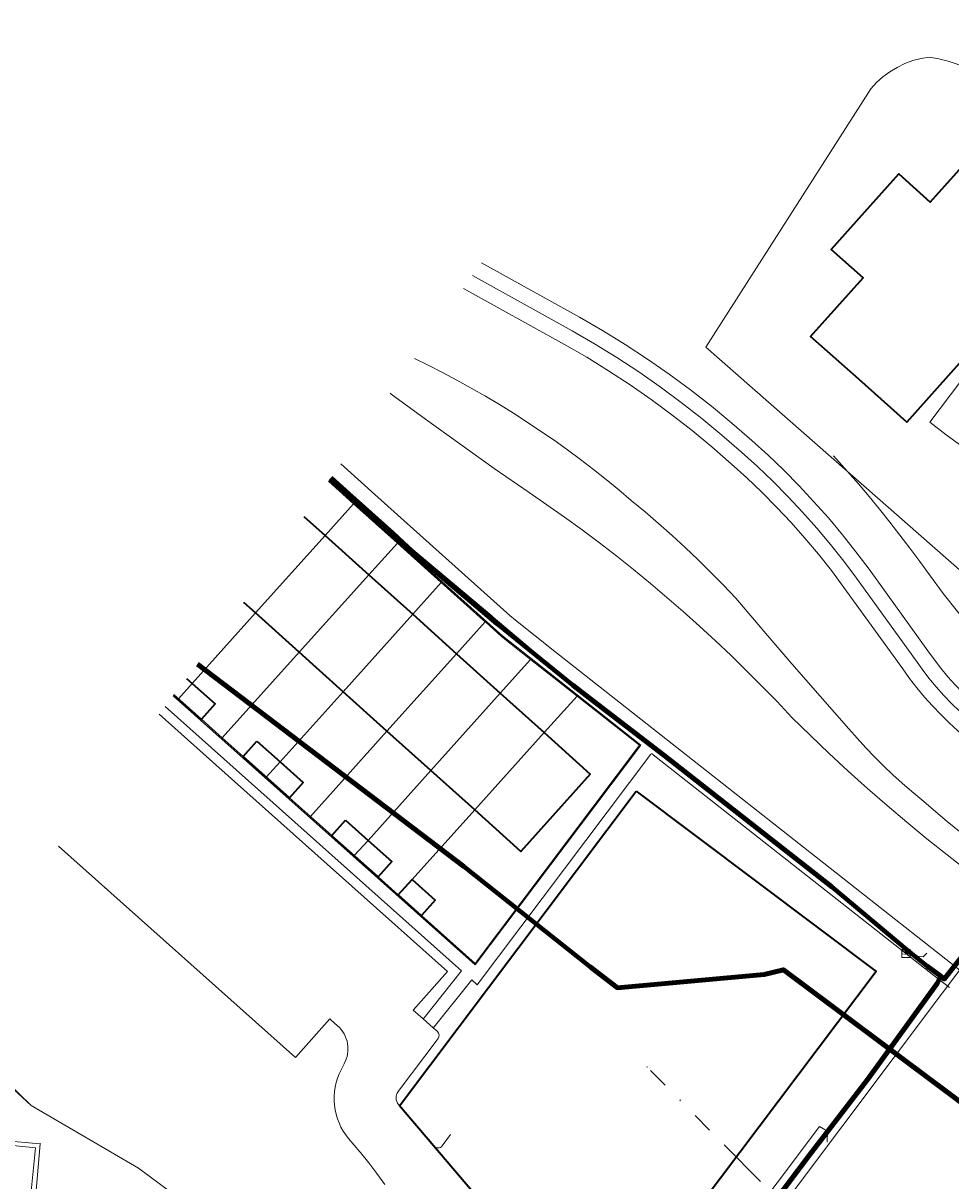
# Model space of a CAD drawing. Header units: metres. Extents: x 98902 to 136161, y 449037 to 499677.
# Tile 174 of 200: x 113127 to 113216, y 483675 to 483787. Entities that reach past the tile are written whole.
import ezdxf
from ezdxf.enums import TextEntityAlignment as Align
from ezdxf.lldxf.tags import DXFTag

# ---------------------------------------------------------------- set-up
doc = ezdxf.new("R2010")
doc.units = ezdxf.units.M
doc.linetypes.add('RI-OVERIG', pattern=[17, 5, -2, 2, -2, 0, -2, 2, -2])
for name, color, linetype, lineweight in [('B-WE-KL-DATA-G', 90, 'KL-DATA-N', 18), ('B-WE-KL-DATA_DUCT-G', 90, 'Continuous', 100), ('B-WE-KL-DATA_HULPSTUK-S', 90, 'Continuous', 25), ('B-WE-KL-DATA_KABELBED-G', 90, 'Continuous', 100), ('B-WE-KL-DATA_MANTELBUIS-G', 90, 'Continuous', 100), ('B-WE-KL-ET_LS-G', 190, 'KL-LS-N', 18), ('B-WE-KL-ET_MS-G', 130, 'KL-MS-N', 18), ('B-WE-KL-GAS_HD-G', 30, 'KL-GAS-HD-N', 18), ('B-WE-KL-GAS_LD-G', 50, 'KL-GAS-LD-N', 18), ('B-WE-KL-WATER-G', 170, 'KL-WATER-N', 18), ('B-WE-KL-WATER_HULPSTUK-S', 170, 'Continuous', 25), ('B-WE-OG-BEBOUWING-G', 252, 'Continuous', 35), ('B-WE-OG-TERREIN_ERF-G', 7, 'Continuous', 18), ('B-WE-OG-TOPOGRAFIE-G', 7, 'Continuous', 18), ('B-WE-RI-VRIJVERVAL-G', 210, 'RI-OVERIG', 18), ('B-WE-RI-VRIJVERVAL_HULPSTUK-S', 210, 'Continuous', 25), ('B-WE-WH-WATERLOOP-G', 150, 'Continuous', 18)]:
    doc.layers.add(name, color=color, linetype=linetype, lineweight=lineweight)
doc.styles.add('NLCS-ISO', font='NLCS-ISO.ttf')
doc.styles.get("Standard").update_dxf_attribs({"font": 'arial.ttf'})
tags = doc.linetypes.add('KL-DATA-N', pattern='A,4,-1,[101,NLCS.SHX,S=0.5,R=0,X=0,Y=0],-1,4,-1,["D",Standard,S=1,R=0,X=-0.25,Y=-0.5],-1.5', length=12.5).pattern_tags.tags
tags[18] = DXFTag(74, 10)
tags = doc.linetypes.add('KL-GAS-HD-N', pattern='A,4,-1,[69,NLCS.SHX,S=0.5,R=0,X=0,Y=0],-1,4,-1,["H",Standard,S=1,R=0,X=0,Y=-0.5],-2', length=13).pattern_tags.tags
tags[18] = DXFTag(74, 10)
tags = doc.linetypes.add('KL-GAS-LD-N', pattern='A,4,-1,[69,NLCS.SHX,S=0.5,R=0,X=0,Y=0],-1,4,-1,["L",Standard,S=1,R=0,X=0.25,Y=-0.5],-2', length=13).pattern_tags.tags
tags[18] = DXFTag(74, 10)
tags = doc.linetypes.add('KL-LS-N', pattern='A,4,-1,[103,NLCS.SHX,S=0.75,R=0,X=0,Y=0],-1,4,-1,["L",Standard,S=1,R=0,X=0,Y=-0.5],-2', length=13).pattern_tags.tags
tags[18] = DXFTag(74, 10)
tags = doc.linetypes.add('KL-MS-N', pattern='A,4,-1,[103,NLCS.SHX,S=0.75,R=0,X=0,Y=0],-1,4,-1,["M",Standard,S=1,R=0,X=0,Y=-0.5],-2', length=13).pattern_tags.tags
tags[18] = DXFTag(74, 10)
doc.linetypes.add('KL-WATER-N', pattern='A,7,-0.5,[168,NLCS.SHX,S=0.75,R=0,X=0.75,Y=0],-2', length=9.5)

# ---------------------------------------------------------------- blocks, each defined once
blk = doc.blocks.new('SKL-WTB_HULP_KAST-SO')
at = {"color": 0, "linetype": 'ByBlock', "lineweight": 18}
for points in [[(-2, 2), (2, 2), (2, 1.68), (-2, 1.68)], [(-2, 1.52), (2, 1.52), (2, -2), (-2, -2)]]:
    blk.add_lwpolyline(points, close=True, dxfattribs=at)
at = {"color": 0, "linetype": 'ByBlock', "lineweight": 18, "style": 'NLCS-ISO'}
blk.add_text('kast', height=1.5, dxfattribs=at).set_placement((0, 0), align=Align.MIDDLE_CENTER)
at = {"color": 0, "linetype": 'ByBlock', "lineweight": 18, "style": 'NLCS-ISO', "flags": 1}
for tag, p in [('TYPE', (2.5, 0)), ('OMSCHRIJVING', (2.5, -3)), ('LABEL', (2.5, -1.5))]:
    blk.add_attdef(tag, p, '', height=1, dxfattribs=at)
blk = doc.blocks.new('SKL-WTB_HULP_OVERIG-SO')
at = {"color": 0, "linetype": 'ByBlock', "lineweight": 18}
for points in [[(-0.14, 0.14), (0.14, -0.14)], [(0.14, 0.14), (-0.14, -0.14)]]:
    blk.add_lwpolyline(points, dxfattribs=at)
at = {"color": 0, "linetype": 'ByBlock', "lineweight": 18, "style": 'NLCS-ISO', "flags": 1}
for tag, p in [('TYPE', (1.5, 0)), ('OMSCHRIJVING', (1.5, -3)), ('LABEL', (1.5, -1.5))]:
    blk.add_attdef(tag, p, '', height=1, dxfattribs=at)
blk = doc.blocks.new('SRI-HULP_OVERIG-SO')
at = {"color": 0, "linetype": 'ByBlock', "lineweight": 18}
for points in [[(-0.14, 0.14), (0.14, -0.14)], [(0.14, 0.14), (-0.14, -0.14)]]:
    blk.add_lwpolyline(points, dxfattribs=at)
at = {"color": 0, "linetype": 'ByBlock', "lineweight": 18, "style": 'NLCS-ISO', "flags": 1}
for tag, p in [('TYPE', (1.5, 0)), ('OMSCHRIJVING', (1.5, -3)), ('LABEL', (1.5, -1.5))]:
    blk.add_attdef(tag, p, '', height=1, dxfattribs=at)
blk = doc.blocks.new('SKL-WTB_HULP_MOF-SO')
at = {"linetype": 'ByBlock', "lineweight": 18}
h = blk.add_hatch(color=0, dxfattribs=at)
h.dxf.hatch_style = 1
h.paths.add_polyline_path([(-0.5625, 0, 1), (0.5625, 0, 1)])
at = {"color": 0, "linetype": 'ByBlock', "lineweight": 18}
blk.add_circle((0, 0), 0.5625, dxfattribs=at)
at = {"color": 0, "linetype": 'ByBlock', "lineweight": 18, "style": 'NLCS-ISO', "flags": 1}
for tag, p in [('TYPE', (1.5, 0)), ('OMSCHRIJVING', (1.5, -3)), ('LABEL', (1.5, -1.5))]:
    blk.add_attdef(tag, p, '', height=1, dxfattribs=at)

msp = doc.modelspace()

# ---------------------------------------------------------------- linework, layer by layer
at = {"layer": 'B-WE-KL-DATA-G', "flags": 128}
for points in [[(113215.27, 483695.05), (113215.6, 483694.79), (113227.58, 483710.07), (113226.82, 483710.61), (113244.66, 483734.47), (113251.32, 483743.63), (113255.15, 483748.71)], [(113156.3, 483743.29), (113157.71, 483742.03)], [(113157.71, 483742.03), (113162.86, 483737.46)], [(113162.86, 483737.46), (113163.01, 483737.32)], [(113163.01, 483737.32), (113171.84, 483729.9)], [(113171.84, 483729.9), (113171.98, 483729.77)], [(113171.98, 483729.77), (113180.43, 483722.65)], [(113180.43, 483722.65), (113180.58, 483722.53)], [(113180.58, 483722.53), (113185.48, 483718.66)], [(113185.48, 483718.66), (113193.14, 483712.6), (113205.37, 483702.99), (113212.32, 483697.22), (113212.91, 483697), (113213.56, 483696.93), (113213.91, 483697.28)], [(113164.6, 483626.03), (113168.38, 483630.41), (113170.97, 483634.67), (113176.11, 483642.47), (113196.09, 483669.18), (113202.72, 483677.98), (113208.2, 483685.1), (113214.92, 483694.36), (113215.27, 483695.05)]]:
    msp.add_lwpolyline(points, dxfattribs=at)
at = {"layer": 'B-WE-KL-DATA_DUCT-G', "flags": 128}
for points in [[(113282.02, 483787.24), (113275.22, 483778.23), (113261.13, 483760.07), (113261.68, 483757.5), (113257.49, 483751.82), (113251.32, 483743.63), (113244.66, 483734.47), (113226.82, 483710.61), (113227.58, 483710.07), (113215.6, 483694.79), (113215.27, 483695.05), (113214.92, 483694.36), (113208.2, 483685.1), (113202.72, 483677.98), (113183.37, 483652.23)], [(113112.18, 483542.9), (113135.66, 483581.6), (113144.75, 483596.79), (113147.46, 483601.16), (113153.95, 483611.33), (113155.45, 483613.05), (113161.01, 483622.02), (113164.6, 483626.03), (113168.38, 483630.41), (113170.97, 483634.67), (113176.11, 483642.47), (113196.09, 483669.18), (113202.72, 483677.98), (113208.2, 483685.1), (113214.92, 483694.36), (113215.27, 483695.05), (113213.93, 483696.03), (113212.1, 483697.52), (113204.71, 483703.72)]]:
    msp.add_lwpolyline(points, dxfattribs=at)
at = {"layer": 'B-WE-KL-DATA_KABELBED-G', "flags": 128}
for points in [[(113215.27, 483695.05), (113215.6, 483694.79), (113227.58, 483710.07), (113226.82, 483710.61), (113244.66, 483734.47), (113251.32, 483743.63), (113255.15, 483748.71)], [(113156.27, 483743.25), (113157.99, 483741.7)], [(113157.99, 483741.7), (113162.24, 483737.91)], [(113162.24, 483737.91), (113163.7, 483736.57)], [(113163.7, 483736.57), (113165.27, 483735.15), (113170.84, 483730.43)], [(113170.84, 483730.43), (113172.37, 483729.13)], [(113172.37, 483729.13), (113179.68, 483723.2)], [(113143.38, 483725.24), (113169.14, 483705.66), (113181.35, 483695.97), (113184.01, 483693.94), (113198.18, 483695.21), (113200.04, 483695.69), (113220.65, 483680.29), (113226.07, 483676.24), (113227.44, 483672.72), (113228.48, 483671.94), (113231.21, 483659.66), (113231.71, 483657.84), (113234.91, 483655.44), (113258.91, 483637.45), (113268.46, 483630.33)], [(113179.68, 483723.2), (113181.27, 483721.98)], [(113181.27, 483721.98), (113188.49, 483716.45), (113204.71, 483703.72)], [(113204.71, 483703.72), (113212.1, 483697.52)], [(113212.1, 483697.52), (113211.89, 483697.26)], [(113212.1, 483697.52), (113213.93, 483696.03), (113215.27, 483695.05)], [(113200.44, 483695.39), (113225.67, 483676.53)], [(113164.6, 483626.03), (113168.38, 483630.41), (113170.97, 483634.67), (113176.11, 483642.47), (113196.09, 483669.18), (113202.72, 483677.98), (113208.2, 483685.1), (113214.92, 483694.36), (113215.27, 483695.05)]]:
    msp.add_lwpolyline(points, dxfattribs=at)
at = {"layer": 'B-WE-KL-DATA_MANTELBUIS-G', "flags": 128}
msp.add_lwpolyline([(113200.44, 483695.39), (113225.67, 483676.53)], dxfattribs=at)
at = {"layer": 'B-WE-KL-ET_LS-G', "flags": 128}
for points in [[(113221.95, 483757.72), (113221.18, 483757.91), (113214.21, 483748.66), (113215.78, 483747.41), (113222.2, 483742.78), (113222.78, 483742.61)], [(113033.17, 483589.34), (113035.53, 483587.14), (113044.45, 483579.19), (113056.06, 483570.25), (113062.9, 483565.47), (113073.19, 483559.34), (113078.52, 483556.21), (113084.42, 483552.9), (113099.62, 483544.44), (113104.19, 483542.16), (113109.49, 483541.71), (113113.91, 483544.64), (113128.26, 483568.04), (113155.77, 483612.92), (113158.22, 483611.42), (113163.24, 483619.56), (113163.47, 483620.97), (113170.82, 483633.07), (113171.09, 483633.51), (113173.79, 483637.72), (113184.72, 483653.18), (113185.34, 483654.03), (113185.55, 483656.55), (113190.82, 483663.63), (113191.14, 483664.06), (113203.54, 483680.51)], [(113203.54, 483680.51), (113204.29, 483680.08), (113204.28, 483679.01)]]:
    msp.add_lwpolyline(points, dxfattribs=at)
at = {"layer": 'B-WE-KL-ET_MS-G', "flags": 128}
for points in [[(113117.64, 483691.47), (113127.31, 483682.57), (113137.67, 483676.5), (113159.96, 483659.95), (113165.78, 483651.9), (113166.01, 483629.96), (113165.91, 483629.79), (113162.98, 483624.78), (113165.78, 483623.21), (113172.73, 483618.55), (113174.86, 483617.25), (113177.65, 483615.55), (113177.71, 483615.18), (113177.71, 483614.88), (113177.64, 483614.55), (113177.4, 483614.11), (113173.57, 483607.98), (113173.57, 483607.97)], [(113117.84, 483691.73), (113127.31, 483682.57), (113137.67, 483676.5), (113159.96, 483659.95), (113165.78, 483651.9), (113166.01, 483629.96), (113162.98, 483624.78), (113165.78, 483623.21), (113172.73, 483618.55), (113174.86, 483617.25), (113177.32, 483615.83), (113178.81, 483618.14), (113178.81, 483618.13)]]:
    msp.add_lwpolyline(points, dxfattribs=at)
at = {"layer": 'B-WE-KL-GAS_HD-G', "flags": 128}
msp.add_lwpolyline([(113198.72, 483673.81), (113198.85, 483673.97), (113201.02, 483674.28), (113234.71, 483719.12), (113236.28, 483721.48), (113236.17, 483722.07), (113235.97, 483723.17), (113236.57, 483723.96)], dxfattribs=at)
at = {"layer": 'B-WE-KL-GAS_LD-G', "flags": 128}
msp.add_lwpolyline([(113166.75, 483634.06), (113156.79, 483641.1), (113156.4, 483642.54), (113155.74, 483645.23), (113155.7, 483645.4), (113153.47, 483654.43), (113152.95, 483655.78), (113152.12, 483657.05), (113151.33, 483658.02), (113150.42, 483658.77), (113150.06, 483659.04), (113150.03, 483659.06), (113146.96, 483661.34), (113143.88, 483663.34), (113141.24, 483665.28), (113141.18, 483665.32), (113140.43, 483665.87), (113136.4, 483668.53), (113132.49, 483670.6), (113130.35, 483671.48), (113129.93, 483671.59), (113129.91, 483671.6), (113128.12, 483672.09), (113127.09, 483672.2), (113127.34, 483674.58), (113127.74, 483678.45), (113120.78, 483679.17), (113117.6, 483679.51)], dxfattribs=at)
at = {"layer": 'B-WE-KL-WATER-G', "flags": 128}
msp.add_lwpolyline([(113182.05, 483649.87), (113173.36, 483654.45), (113172.95, 483654.36), (113153.86, 483654.76), (113153.42, 483655.4), (113154.06, 483656.53), (113153.49, 483657.14), (113150.97, 483659.82), (113150.22, 483660.63), (113147.07, 483663.36), (113142.91, 483666.47), (113141.2, 483667.75), (113138.56, 483669.31), (113136.72, 483670.39), (113132.61, 483672.27), (113129.14, 483673.32), (113128.89, 483673.39), (113127.73, 483673.6), (113128.18, 483678.85), (113120.86, 483679.49), (113118.67, 483679.68), (113117.42, 483681.24), (113110.01, 483681.99)], dxfattribs=at)
at = {"layer": 'B-WE-OG-BEBOUWING-G', "flags": 128}
for points in [[(113223.55, 483761.6), (113226.61, 483758.87), (113223.37, 483755.25), (113223.35, 483755.22), (113220.11, 483751.59), (113217.05, 483754.32), (113211.99, 483748.64), (113207.33, 483752.79), (113202.67, 483756.94), (113207.74, 483762.62), (113204.67, 483765.35), (113207.93, 483769), (113211.19, 483772.65), (113214.24, 483769.92), (113219.32, 483775.59), (113228.62, 483767.27), (113223.55, 483761.6)], [(113153.67, 483739.53), (113155.72, 483737.69), (113159.96, 483733.87), (113164.2, 483730.06), (113168.43, 483726.25), (113172.67, 483722.43), (113176.9, 483718.62), (113181.37, 483714.6), (113174.66, 483707.13), (113170.19, 483711.15), (113165.95, 483714.96), (113161.71, 483718.77), (113157.47, 483722.58), (113153.23, 483726.39), (113148.99, 483730.2), (113147.86, 483731.22)], [(113142.32, 483723.86), (113142.86, 483723.38), (113145.09, 483721.39), (113143.77, 483719.91), (113143.76, 483719.9), (113141.11, 483722.27)], [(113149.12, 483717.8), (113151.37, 483715.79), (113153.6, 483713.8), (113152.28, 483712.32), (113152.27, 483712.31), (113147.79, 483716.3), (113147.8, 483716.32), (113149.12, 483717.8)], [(113185.82, 483712.97), (113209, 483695.52), (113184.53, 483663), (113170.74, 483673.38), (113170.67, 483673.43), (113162.91, 483682.53), (113162.92, 483682.54), (113185.82, 483712.97)], [(113157.71, 483710.14), (113159.88, 483708.2), (113162.18, 483706.15), (113160.86, 483704.66), (113160.85, 483704.66), (113156.37, 483708.65), (113156.38, 483708.66), (113157.71, 483710.14)], [(113164.13, 483704.41), (113164.13, 483704.41), (113166.37, 483702.42), (113165.04, 483700.93), (113165.03, 483700.92), (113162.8, 483702.93), (113164.13, 483704.41)]]:
    msp.add_lwpolyline(points, dxfattribs=at)
at = {"layer": 'B-WE-OG-TERREIN_ERF-G', "flags": 128}
for points in [[(113208.49, 483780.89), (113209.05, 483781.49), (113209.67, 483782.04), (113210.33, 483782.53), (113211.04, 483782.96), (113211.78, 483783.32), (113212.56, 483783.61), (113213.36, 483783.82), (113214.17, 483783.96)], [(113214.17, 483783.96), (113215.07, 483783.79), (113215.96, 483783.55), (113216.83, 483783.26), (113217.68, 483782.91), (113218.5, 483782.5), (113219.29, 483782.03), (113220.05, 483781.52), (113220.78, 483780.95)], [(113234.49, 483719.07), (113206.24, 483743.87), (113192.54, 483755.91), (113208.49, 483780.89)], [(113156.05, 483742.93), (113158.48, 483740.75)], [(113158.48, 483740.75), (113155.72, 483737.69), (113148.99, 483730.2), (113142.86, 483723.38), (113141.54, 483721.9)], [(113162.72, 483736.95), (113158.48, 483740.75)], [(113145.79, 483718.11), (113153.23, 483726.39), (113159.96, 483733.87), (113162.72, 483736.95)], [(113162.72, 483736.95), (113166.96, 483733.14)], [(113166.96, 483733.14), (113164.2, 483730.06), (113157.47, 483722.58), (113151.37, 483715.79), (113150.04, 483714.32)], [(113166.96, 483733.14), (113170.68, 483729.8), (113171.21, 483729.34)], [(113171.21, 483729.34), (113168.43, 483726.25), (113161.71, 483718.77), (113154.3, 483710.52)], [(113175.6, 483725.7), (113172.8, 483727.9), (113171.26, 483729.29), (113171.21, 483729.34)], [(113158.55, 483706.73), (113159.88, 483708.2), (113165.95, 483714.96), (113172.67, 483722.43), (113175.6, 483725.7)], [(113180.09, 483722.16), (113175.6, 483725.7)], [(113141.54, 483721.9), (113141.12, 483722.28)], [(113141.54, 483721.9), (113143.77, 483719.91), (113145.79, 483718.11)], [(113162.8, 483702.93), (113165.04, 483700.93), (113170.23, 483696.29), (113186.12, 483717.4), (113180.09, 483722.16)], [(113180.09, 483722.16), (113176.9, 483718.62), (113170.19, 483711.15), (113164.13, 483704.41), (113162.8, 483702.93)], [(113150.04, 483714.32), (113147.8, 483716.32), (113145.79, 483718.11)], [(113154.3, 483710.52), (113152.28, 483712.32), (113150.04, 483714.32)], [(113154.3, 483710.52), (113156.38, 483708.66), (113158.55, 483706.73)], [(113158.55, 483706.73), (113160.86, 483704.66), (113162.8, 483702.93)]]:
    msp.add_lwpolyline(points, dxfattribs=at)
at = {"layer": 'B-WE-OG-TOPOGRAFIE-G', "flags": 128}
for points in [[(113170.84, 483764.05), (113180.34, 483758.79)], [(113169.97, 483762.82), (113179.61, 483757.48)], [(113180.34, 483758.79), (113182.56, 483757.5), (113184.74, 483756.15), (113186.89, 483754.74), (113188.99, 483753.28), (113191.06, 483751.76), (113193.08, 483750.18), (113195.06, 483748.55), (113197, 483746.87)], [(113179.61, 483757.48), (113181.79, 483756.21), (113183.94, 483754.89), (113186.05, 483753.5), (113188.12, 483752.06), (113190.15, 483750.56), (113192.15, 483749.01), (113194.09, 483747.4), (113196, 483745.74)], [(113175.45, 483741.85), (113172.09, 483744.18), (113168.75, 483746.54), (113165.43, 483748.93), (113162.13, 483751.36), (113162.01, 483751.45)], [(113197, 483746.87), (113198.56, 483745.45), (113200.08, 483743.99), (113201.56, 483742.49), (113203, 483740.95), (113204.4, 483739.38), (113205.75, 483737.76), (113207.06, 483736.11), (113208.33, 483734.43)], [(113196, 483745.74), (113197.53, 483744.36), (113199.02, 483742.93), (113200.48, 483741.46), (113201.89, 483739.95), (113203.26, 483738.4), (113204.59, 483736.82), (113205.87, 483735.2), (113207.11, 483733.55)], [(113217.27, 483695.52), (113177.94, 483726.48), (113174.13, 483729.48), (113173.6, 483729.96), (113160.87, 483741.37), (113157.24, 483744.63)], [(113204.89, 483745.38), (113206.24, 483743.87)], [(113206.24, 483743.87), (113207.29, 483742.67), (113208.32, 483741.45), (113209.33, 483740.22), (113210.33, 483738.98), (113211.31, 483737.72), (113212.28, 483736.46), (113213.23, 483735.18), (113214.16, 483733.88)], [(113156.11, 483743.02), (113159.56, 483739.91), (113172.29, 483728.49), (113172.87, 483727.98), (113176.72, 483724.94), (113186.26, 483717.42), (113170.25, 483696.15), (113141.05, 483722.19)], [(113200.87, 483720.09), (113199.43, 483721.62), (113197.97, 483723.12), (113196.49, 483724.61), (113194.99, 483726.07), (113193.47, 483727.51), (113191.93, 483728.93), (113190.36, 483730.32), (113188.78, 483731.7), (113187.18, 483733.05), (113185.56, 483734.38), (113183.92, 483735.68), (113182.26, 483736.96), (113180.59, 483738.22), (113178.89, 483739.45), (113177.18, 483740.66), (113175.45, 483741.85)], [(113207.11, 483733.55), (113212.8, 483725.65)], [(113208.33, 483734.43), (113214.02, 483726.52)], [(113214.16, 483733.88), (113215.49, 483732.09), (113216.87, 483730.34), (113218.3, 483728.62), (113219.78, 483726.94), (113221.3, 483725.31), (113222.87, 483723.72), (113224.48, 483722.17), (113226.13, 483720.67)], [(113212.8, 483725.65), (113213.45, 483724.76), (113214.12, 483723.89), (113214.82, 483723.05), (113215.55, 483722.22), (113216.31, 483721.43), (113217.09, 483720.65), (113217.9, 483719.91), (113218.73, 483719.19)], [(113214.02, 483726.52), (113214.64, 483725.67), (113215.28, 483724.84), (113215.95, 483724.03), (113216.65, 483723.25), (113217.37, 483722.49), (113218.11, 483721.75), (113218.88, 483721.04), (113219.68, 483720.35)], [(113140.26, 483721.15), (113168.93, 483695.58), (113165.31, 483691.04), (113165.21, 483690.93)], [(113165.21, 483690.93), (113164.24, 483691.79), (113167.57, 483695.52), (113149.06, 483712.03), (113146.67, 483714.16), (113139.68, 483720.4)], [(113215.87, 483706.8), (113213.91, 483708.36), (113211.97, 483709.95), (113210.06, 483711.57), (113208.17, 483713.22), (113206.3, 483714.89), (113204.47, 483716.6), (113202.65, 483718.33), (113200.87, 483720.09)], [(113187.28, 483716.61), (113214.59, 483695.14), (113216.09, 483693.96)], [(113166.18, 483690.06), (113166.27, 483690.17), (113169.9, 483694.71), (113170.43, 483694.23), (113187.21, 483716.53)], [(113156.94, 483690.26), (113156.29, 483690.84), (113156.18, 483690.94), (113152.85, 483687.21), (113129.96, 483707.63)], [(113222.2, 483701.82), (113215.87, 483706.8)], [(113166.18, 483690.06), (113165.21, 483690.93)], [(113157.57, 483686.58), (113157.68, 483686.8), (113157.78, 483687.04), (113157.85, 483687.28), (113157.9, 483687.53), (113157.93, 483687.78), (113157.94, 483688.03), (113157.93, 483688.28), (113157.9, 483688.53), (113157.85, 483688.78), (113157.77, 483689.02), (113157.68, 483689.25), (113157.57, 483689.48), (113157.44, 483689.69), (113157.29, 483689.9), (113157.12, 483690.09), (113156.94, 483690.26)], [(113166.58, 483689.7), (113166.55, 483689.73), (113166.18, 483690.06)], [(113166.65, 483689.03), (113166.73, 483689.2), (113166.75, 483689.38), (113166.69, 483689.56), (113166.58, 483689.7)], [(113162.79, 483683.91), (113166.65, 483689.03)], [(113157.27, 483686.01), (113157.57, 483686.58)], [(113158, 483679.37), (113157.73, 483679.72), (113157.48, 483680.09), (113157.26, 483680.47), (113157.08, 483680.87), (113156.92, 483681.28), (113156.79, 483681.71), (113156.69, 483682.14), (113156.63, 483682.58), (113156.6, 483683.02), (113156.6, 483683.46), (113156.63, 483683.9), (113156.7, 483684.34), (113156.79, 483684.77), (113156.92, 483685.19), (113157.08, 483685.61), (113157.27, 483686.01)], [(113162.83, 483682.66), (113162.73, 483682.79), (113162.66, 483682.94), (113162.61, 483683.11), (113162.59, 483683.27), (113162.6, 483683.44), (113162.64, 483683.61), (113162.7, 483683.76), (113162.79, 483683.91)], [(113166.26, 483678.62), (113165.62, 483679.39), (113162.92, 483682.54), (113162.83, 483682.66)], [(113167.86, 483679.74), (113167.04, 483678.65)], [(113159.14, 483678.01), (113159.1, 483678.06), (113158, 483679.37)], [(113167.04, 483678.65), (113166.97, 483678.57), (113166.88, 483678.51), (113166.77, 483678.47), (113166.66, 483678.45), (113166.55, 483678.46), (113166.44, 483678.49), (113166.35, 483678.55), (113166.26, 483678.62)], [(113161.51, 483674.92), (113160.74, 483675.97), (113159.95, 483677), (113159.14, 483678.01)]]:
    msp.add_lwpolyline(points, dxfattribs=at)
at = {"layer": 'B-WE-RI-VRIJVERVAL-G', "flags": 128}
msp.add_lwpolyline([(113197.83, 483675.21), (113186.86, 483686.28)], dxfattribs=at)
at = {"layer": 'B-WE-WH-WATERLOOP-G', "flags": 128}
for points in [[(113169.11, 483761.58), (113178.88, 483756.17)], [(113178.88, 483756.17), (113181.03, 483754.92), (113183.14, 483753.62), (113185.21, 483752.25), (113187.25, 483750.83), (113189.25, 483749.36), (113191.21, 483747.83), (113193.13, 483746.25), (113195, 483744.62)], [(113164.37, 483754.81), (113165.68, 483754.17), (113167.09, 483753.45), (113168.48, 483752.71), (113169.86, 483751.94), (113171.23, 483751.16), (113172.58, 483750.35), (113173.93, 483749.52), (113175.25, 483748.66), (113176.57, 483747.79), (113177.87, 483746.89), (113179.15, 483745.97), (113180.42, 483745.04), (113181.67, 483744.08), (113182.91, 483743.1), (113184.13, 483742.1), (113185.33, 483741.08)], [(113195, 483744.62), (113196.5, 483743.26), (113197.97, 483741.86), (113199.39, 483740.42), (113200.78, 483738.94), (113202.12, 483737.42), (113203.42, 483735.87), (113204.68, 483734.29), (113205.9, 483732.67)], [(113185.33, 483741.08), (113186.67, 483739.97), (113187.98, 483738.84), (113189.28, 483737.69), (113190.55, 483736.51), (113191.81, 483735.32), (113193.04, 483734.1), (113194.26, 483732.87), (113195.45, 483731.61)], [(113205.9, 483732.67), (113211.58, 483724.78)], [(113195.45, 483731.61), (113198.15, 483728.43), (113200.87, 483725.27), (113203.61, 483722.13), (113206.37, 483719)], [(113211.58, 483724.78), (113212.25, 483723.85), (113212.96, 483722.94), (113213.7, 483722.06), (113214.46, 483721.2), (113215.25, 483720.36), (113216.07, 483719.56), (113216.91, 483718.78), (113217.78, 483718.03)], [(113206.37, 483719), (113207.18, 483718.07), (113208.01, 483717.16), (113208.86, 483716.27), (113209.73, 483715.4), (113210.62, 483714.55), (113211.54, 483713.72), (113212.47, 483712.92), (113213.42, 483712.13)], [(113213.42, 483712.13), (113215.89, 483710.02), (113218.41, 483707.95), (113220.95, 483705.92), (113223.54, 483703.94)]]:
    msp.add_lwpolyline(points, dxfattribs=at)

# ---------------------------------------------------------------- block references
at = {"layer": 'B-WE-KL-DATA_HULPSTUK-S', "xscale": 0.2, "yscale": 0.2, "zscale": 0.2}
for name, p in [('SKL-WTB_HULP_KAST-SO', (113211.89, 483697.26)), ('SKL-WTB_HULP_MOF-SO', (113192.03, 483694.66))]:
    msp.add_blockref(name, p, dxfattribs=at)
at = {"layer": 'B-WE-KL-WATER_HULPSTUK-S', "xscale": 0.2, "yscale": 0.2, "zscale": 0.2}
msp.add_blockref('SKL-WTB_HULP_OVERIG-SO', (113128.18, 483678.85), dxfattribs=at)
at = {"layer": 'B-WE-RI-VRIJVERVAL_HULPSTUK-S', "xscale": 0.2, "yscale": 0.2, "zscale": 0.2}
msp.add_blockref('SRI-HULP_OVERIG-SO', (113186.86, 483686.28), dxfattribs=at)

doc.saveas('drawing.dxf')
